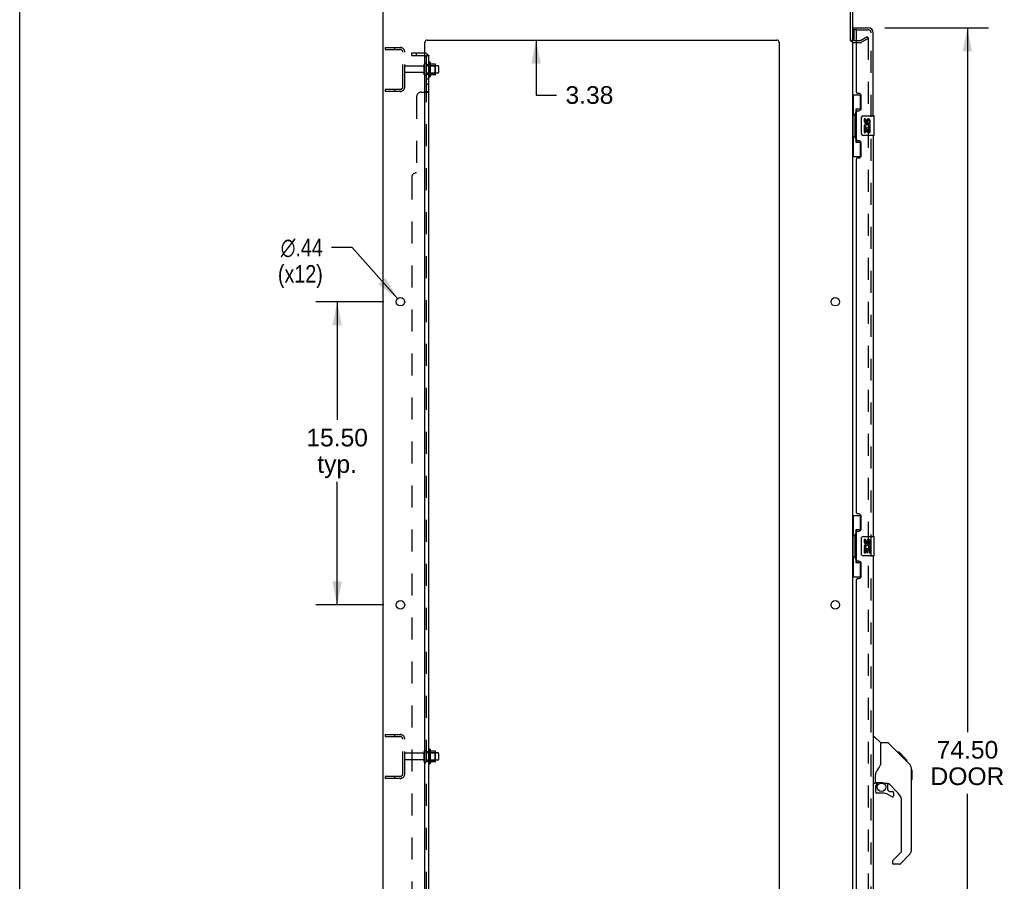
# Model space of a CAD drawing. Header units: inches. Extents: x 0 to 204, y 0 to 132.
# Tile 2 of 113: x 0 to 50, y 43 to 87. Entities that reach past the tile are written whole.
import ezdxf

# ---------------------------------------------------------------- set-up
doc = ezdxf.new("R2010")
doc.units = ezdxf.units.IN
doc.header["$LTSCALE"] = 11.243375
doc.header["$MEASUREMENT"] = 0
doc.linetypes.add('HIDDEN', pattern=[0.2, 0.1, -0.1])
doc.layers.get('0').update_dxf_attribs({"linetype": 'CONTINUOUS'})
for name, color, linetype in [('DEFAULT_2', 8, 'HIDDEN'), ('DIMENSIONS', 7, 'CONTINUOUS'), ('DOOR_ASSEMBLY', 7, 'CONTINUOUS'), ('SUBPANEL', 7, 'CONTINUOUS')]:
    doc.layers.add(name, color=color, linetype=linetype)
doc.styles.get("Standard").update_dxf_attribs({"font": 'arial.ttf'})
doc.styles.add('TEXTSTYLE_1', font='gdt', dxfattribs={"width": 0.8})
doc.dimstyles.new('DIMSTYLE_1', dxfattribs={"dimtxt": 0.901875, "dimasz": 1.2025, "dimexe": 0.09, "dimexo": 0.07, "dimgap": 0.0375, "dimtad": 0, "dimtih": 1, "dimtoh": 1, "dimzin": 4, "dimdsep": 46, "dimtxsty": 'Standard', "dimblk": '_FILLED', "dimblk1": '_FILLED', "dimblk2": '_FILLED', "dimcen": 0.09, "dimadec": 3, "dimazin": 1, "dimtfac": 1, "dimtdec": 3, "dimtofl": 0, "dimtmove": 0, "dimatfit": 3, "dimldrblk": '_FILLED', "dimfxl": 0, "dimtolj": 1, "dimtzin": 4, "dimarcsym": 0})
doc.dimstyles.new('DIMSTYLE_2', dxfattribs={"dimtxt": 0.901875, "dimasz": 1.2025, "dimexe": 0.09, "dimexo": 0.07, "dimgap": 0.09, "dimtad": 0, "dimtih": 1, "dimtoh": 1, "dimzin": 4, "dimdsep": 46, "dimtxsty": 'Standard', "dimblk": '_FILLED', "dimblk1": '_FILLED', "dimblk2": '_FILLED', "dimcen": 0.09, "dimadec": 3, "dimazin": 1, "dimtfac": 1, "dimtdec": 3, "dimtofl": 0, "dimtmove": 0, "dimatfit": 1, "dimldrblk": '_FILLED', "dimfxl": 0, "dimtolj": 1, "dimtzin": 4, "dimarcsym": 0})

# ---------------------------------------------------------------- blocks, each defined once
blk = doc.blocks.new('_FILLED')
at = {"color": 0, "linetype": 'ByBlock'}
blk.add_solid([(0, 0), (-1, 0.2), (-1, -0.2)], dxfattribs=at)
blk = doc.blocks.new('*D9')
at = {"layer": 'DIMENSIONS', "color": 2, "linetype": 'Continuous'}
for p, q in [((44.253, 86.71), (49.564, 86.71)), ((48.482, 86.71), (48.482, 50.703)), ((48.482, 12.21), (48.482, 47.546)), ((44.253, 12.21), (49.564, 12.21))]:
    blk.add_line(p, q, dxfattribs=at)
at = {"layer": 'DIMENSIONS', "color": 2, "linetype": 'Continuous', "xscale": 1.2025, "yscale": 1.2025, "zscale": 1.2025}
for p, rotation in [((48.482, 86.71), 90), ((48.482, 12.21), 270)]:
    blk.add_blockref('_FILLED', p, dxfattribs=dict(at, rotation=rotation))
at = {"layer": 'DIMENSIONS', "color": 2, "linetype": 'Continuous', "insert": (48.482, 50.252), "char_height": 0.9019, "width": 3.77513, "attachment_point": 2, "line_spacing_factor": 0.9}
blk.add_mtext('74.50\\PDOOR', dxfattribs=at)
blk = doc.blocks.new('*D16')
at = {"layer": 'DIMENSIONS', "color": 2, "linetype": 'Continuous'}
for p, q in [((18.633, 72.71), (15.157, 72.71)), ((16.239, 72.71), (16.239, 66.664)), ((16.239, 57.21), (16.239, 63.507)), ((18.633, 57.21), (15.157, 57.21))]:
    blk.add_line(p, q, dxfattribs=at)
at = {"layer": 'DIMENSIONS', "color": 2, "linetype": 'Continuous', "xscale": 1.2025, "yscale": 1.2025, "zscale": 1.2025}
for p, rotation in [((16.239, 72.71), 90), ((16.239, 57.21), 270)]:
    blk.add_blockref('_FILLED', p, dxfattribs=dict(at, rotation=rotation))
at = {"layer": 'DIMENSIONS', "color": 2, "linetype": 'Continuous', "insert": (16.239, 66.213), "char_height": 0.9019, "width": 3.15153, "attachment_point": 2, "line_spacing_factor": 0.9}
blk.add_mtext('15.50\\Ptyp.', dxfattribs=at)
blk = doc.blocks.new('*D17')
at = {"layer": 'DIMENSIONS', "color": 2, "linetype": 'Continuous'}
for p, q in [((17.009, 75.483), (15.957, 75.483)), ((19.329, 72.873), (17.009, 75.483))]:
    blk.add_line(p, q, dxfattribs=at)
at = {"layer": 'DIMENSIONS', "color": 2, "linetype": 'Continuous', "xscale": 1.2025, "yscale": 1.2025, "zscale": 1.2025, "rotation": 311.6388575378}
blk.add_blockref('_FILLED', (19.329, 72.873), dxfattribs=at)
at = {"layer": 'DIMENSIONS', "color": 2, "linetype": 'Continuous', "insert": (15.506, 75.934), "char_height": 0.90187, "width": 2.95261, "attachment_point": 3, "line_spacing_factor": 0.9, "style": 'TEXTSTYLE_1'}
blk.add_mtext('{\\fgdt;n}\\fArial;.44\\P(x12)', dxfattribs=at)
blk = doc.blocks.new('*D18')
at = {"layer": 'DIMENSIONS', "color": 2, "linetype": 'Continuous'}
for p, q in [((26.417, 89.46), (26.417, 91.865)), ((26.417, 86.085), (26.417, 83.278)), ((26.417, 83.278), (27.469, 83.278))]:
    blk.add_line(p, q, dxfattribs=at)
at = {"layer": 'DIMENSIONS', "color": 2, "linetype": 'Continuous', "xscale": 1.2025, "yscale": 1.2025, "zscale": 1.2025}
for p, rotation in [((26.417, 89.46), 270), ((26.417, 86.085), 90)]:
    blk.add_blockref('_FILLED', p, dxfattribs=dict(at, rotation=rotation))
at = {"layer": 'DIMENSIONS', "color": 2, "linetype": 'Continuous', "insert": (27.92, 83.729), "char_height": 0.9019, "width": 2.45082, "attachment_point": 1, "line_spacing_factor": 0.9}
blk.add_mtext('3.38', dxfattribs=at)

msp = doc.modelspace()

# ---------------------------------------------------------------- linework, layer by layer
at = {"color": 7, "linetype": 'Continuous'}
for p, q in [((0, 0), (0, 132.275)), ((42.496, 86.043), (42.6, 86.043)), ((20.999, 84.94), (20.999, 84.229)), ((21.254, 84.862), (21.026, 84.862)), ((21.265, 84.329), (21.265, 84.84)), ((21.399, 84.772), (21.265, 84.772)), ((21.429, 84.742), (21.429, 84.427)), ((21.254, 84.307), (21.026, 84.307)), ((21.399, 84.397), (21.265, 84.397)), ((20.999, 49.815), (20.999, 49.104)), ((21.254, 49.737), (21.026, 49.737)), ((21.265, 49.204), (21.265, 49.715)), ((21.399, 49.647), (21.265, 49.647)), ((21.429, 49.617), (21.429, 49.302)), ((21.254, 49.182), (21.026, 49.182)), ((21.399, 49.272), (21.265, 49.272))]:
    msp.add_line(p, q, dxfattribs=at)
at = {"color": 3, "linetype": 'Continuous'}
for p, q in [((18.6, 9.564), (18.6, 89.356)), ((42.496, 86.042), (42.496, 89.266)), ((42.6, 89.271), (42.6, 86.043)), ((20.725, 11.585), (20.725, 85.96)), ((20.85, 86.085), (38.725, 86.085)), ((38.85, 85.96), (38.85, 11.585)), ((42.6, 86.012), (42.6, 12.908)), ((42.685, 86.064), (42.804, 86.064))]:
    msp.add_line(p, q, dxfattribs=at)
for centre in [(19.475, 72.71), (41.725, 72.71), (19.475, 57.21), (41.725, 57.21)]:
    msp.add_circle(centre, 0.219, dxfattribs=at)
for centre, radius, start, end in [((42.685, 86.149), 0.085, 180, 270), ((20.85, 85.96), 0.125, 90, 180), ((38.725, 85.96), 0.125, 0, 90)]:
    msp.add_arc(centre, radius, start, end, dxfattribs=at)
at = {"color": 7, "linetype": 'Continuous'}
for centre, radius, start, end in [((20.749, 84.842), 0.055, 360, 115.9094), ((20.967, 84.919), 0.0384, 34.4497, 180), ((20.398, 84.585), 0.698, 23.9679, 30.6631), ((21.045, 84.872), 0.01, 203.9679, 270), ((21.254, 84.852), 0.01, 5.1938, 90), ((21.123, 84.84), 0.141, 0, 5.2081), ((21.399, 84.742), 0.03, 360, 90), ((20.749, 84.327), 0.055, 244.0906, 0), ((20.967, 84.25), 0.0384, 180, 325.5503), ((20.398, 84.585), 0.698, 329.3369, 336.0321), ((21.045, 84.297), 0.01, 90, 156.0321), ((21.254, 84.317), 0.01, 270, 354.8062), ((21.123, 84.329), 0.141, 354.7919, 360), ((21.399, 84.427), 0.03, 270, 0), ((20.967, 49.794), 0.0384, 34.4497, 180), ((20.398, 49.46), 0.698, 23.9679, 30.6631), ((21.045, 49.747), 0.01, 203.9679, 270), ((21.254, 49.727), 0.01, 5.1938, 90), ((21.123, 49.715), 0.141, 0, 5.2081), ((21.399, 49.617), 0.03, 360, 90), ((20.967, 49.125), 0.0384, 180, 325.5503), ((20.398, 49.46), 0.698, 329.3369, 336.0321), ((21.045, 49.172), 0.01, 90, 156.0321), ((21.254, 49.192), 0.01, 270, 354.8062), ((21.123, 49.204), 0.141, 354.7919, 360), ((21.399, 49.302), 0.03, 270, 0)]:
    msp.add_arc(centre, radius, start, end, dxfattribs=at)
at = {"layer": 'DEFAULT_2', "color": 8, "linetype": 'HIDDEN'}
for p, q in [((43.02, 86.068), (43.36, 86.264)), ((43.412, 86.174), (43.072, 85.978)), ((43.36, 86.264), (43.412, 86.174)), ((43.412, 86.194), (43.412, 12.725)), ((18.704, 85.71), (18.704, 85.606)), ((18.704, 85.71), (19.457, 85.71)), ((19.174, 85.71), (19.174, 85.606)), ((42.685, 85.96), (43.004, 85.96)), ((42.804, 86.064), (43.004, 86.064)), ((18.704, 85.606), (19.457, 85.606)), ((19.6, 83.706), (19.6, 85.463)), ((19.704, 83.706), (19.704, 85.463)), ((20.631, 84.75), (19.734, 84.75)), ((20.694, 84.327), (20.694, 84.842)), ((20.804, 84.327), (20.804, 84.842)), ((21.265, 84.772), (20.804, 84.772)), ((20.929, 84.919), (20.929, 84.25)), ((20.949, 84.768), (20.929, 84.788)), ((20.949, 84.768), (20.949, 84.401)), ((20.949, 84.768), (21.245, 84.768)), ((21.245, 84.768), (21.265, 84.788)), ((21.245, 84.768), (21.245, 84.401)), ((20.631, 84.42), (19.734, 84.42)), ((21.265, 84.397), (20.804, 84.397)), ((20.949, 84.401), (20.929, 84.381)), ((20.949, 84.401), (21.245, 84.401)), ((21.245, 84.401), (21.265, 84.381)), ((18.704, 83.564), (18.704, 83.46)), ((19.457, 83.564), (18.704, 83.564)), ((19.457, 83.46), (18.704, 83.46)), ((19.174, 83.564), (19.174, 83.46)), ((18.704, 50.585), (18.704, 50.481)), ((18.704, 50.585), (19.457, 50.585)), ((18.704, 50.481), (19.457, 50.481)), ((19.174, 50.585), (19.174, 50.481)), ((19.6, 48.581), (19.6, 50.338)), ((19.704, 48.581), (19.704, 50.338)), ((20.631, 49.625), (19.734, 49.625)), ((20.694, 49.202), (20.694, 49.717)), ((20.804, 49.202), (20.804, 49.717)), ((21.265, 49.647), (20.804, 49.647)), ((20.929, 49.794), (20.929, 49.125)), ((20.949, 49.643), (20.929, 49.663)), ((20.949, 49.643), (20.949, 49.276)), ((20.949, 49.643), (21.245, 49.643)), ((21.245, 49.643), (21.265, 49.663)), ((21.245, 49.643), (21.245, 49.276)), ((20.631, 49.295), (19.734, 49.295)), ((21.265, 49.272), (20.804, 49.272)), ((20.949, 49.276), (20.929, 49.256)), ((20.949, 49.276), (21.245, 49.276)), ((21.245, 49.276), (21.265, 49.256)), ((18.704, 48.439), (18.704, 48.335)), ((19.457, 48.439), (18.704, 48.439)), ((19.174, 48.439), (19.174, 48.335)), ((19.457, 48.335), (18.704, 48.335))]:
    msp.add_line(p, q, dxfattribs=at)
for points in [[(43.395, 86.214), (43.395, 86.214), (43.393, 86.214), (43.391, 86.213), (43.389, 86.213), (43.387, 86.212)], [(43.4, 86.213), (43.398, 86.214), (43.397, 86.214), (43.395, 86.214)], [(43.4, 86.213), (43.402, 86.212), (43.404, 86.211), (43.406, 86.21), (43.407, 86.208), (43.408, 86.207), (43.409, 86.205), (43.41, 86.203), (43.411, 86.201), (43.412, 86.198), (43.412, 86.196), (43.412, 86.194)]]:
    msp.add_lwpolyline(points, dxfattribs=at)
for centre, radius, start, end in [((42.685, 86.149), 0.189, 180, 270), ((19.457, 85.463), 0.246, 0, 90), ((43.004, 86.097), 0.033, 270, 300), ((43.004, 86.097), 0.137, 270, 300), ((19.457, 85.463), 0.142, 0, 90), ((19.734, 84.72), 0.03, 90, 180), ((20.631, 84.812), 0.0625, 270, 360), ((20.749, 84.842), 0.055, 115.9094, 180), ((19.734, 84.45), 0.03, 180, 270), ((20.631, 84.357), 0.0625, 0, 90), ((20.749, 84.327), 0.055, 180, 244.0906), ((19.457, 83.706), 0.246, 270, 360), ((19.457, 83.706), 0.142, 270, 360), ((19.457, 50.338), 0.246, 0, 90), ((19.457, 50.338), 0.142, 0, 90), ((19.734, 49.595), 0.03, 90, 180), ((20.631, 49.687), 0.0625, 270, 360), ((20.749, 49.717), 0.055, 360, 180), ((19.734, 49.325), 0.03, 180, 270), ((20.631, 49.232), 0.0625, 0, 90), ((20.749, 49.202), 0.055, 180, 0), ((19.457, 48.581), 0.246, 270, 360), ((19.457, 48.581), 0.142, 270, 360)]:
    msp.add_arc(centre, radius, start, end, dxfattribs=at)
at = {"layer": 'DOOR_ASSEMBLY', "color": 7, "linetype": 'Continuous'}
for p, q in [((42.679, 86.606), (42.679, 86.71)), ((42.818, 86.606), (42.679, 86.606)), ((42.679, 86.586), (42.679, 86.064)), ((42.6, 83.285), (43.04, 83.285)), ((42.639, 83.285), (42.639, 82.26)), ((43.004, 83.285), (43.004, 82.505)), ((42.617, 82.26), (42.617, 81.16)), ((42.617, 82.26), (42.74, 82.26)), ((42.74, 82.29), (42.74, 82.31)), ((42.74, 81.16), (42.74, 82.26)), ((42.777, 82.55), (42.777, 80.87)), ((43.004, 82.55), (42.777, 82.55)), ((43.063, 81.31), (43.063, 82.11)), ((43.163, 82.21), (43.703, 82.21)), ((43.718, 81.225), (43.718, 82.195)), ((43.2, 82.055), (43.2, 81.919)), ((43.263, 82.055), (43.2, 82.055)), ((43.253, 81.594), (43.28, 81.613)), ((43.263, 81.919), (43.263, 82.055)), ((43.328, 81.982), (43.328, 81.913)), ((43.389, 81.919), (43.389, 81.961)), ((43.444, 81.63), (43.502, 81.605)), ((43.452, 81.961), (43.452, 81.825)), ((43.452, 81.825), (43.515, 81.825)), ((43.515, 81.825), (43.515, 81.961)), ((42.617, 81.16), (42.74, 81.16)), ((42.639, 81.16), (42.639, 80.135)), ((42.74, 81.109), (42.74, 81.129)), ((43.703, 81.21), (43.163, 81.21)), ((43.2, 81.594), (43.2, 81.364)), ((43.218, 81.594), (43.2, 81.594)), ((43.2, 81.364), (43.263, 81.364)), ((43.253, 81.594), (43.515, 81.594)), ((43.263, 81.364), (43.263, 81.531)), ((43.263, 81.531), (43.328, 81.531)), ((43.328, 81.531), (43.328, 81.395)), ((43.328, 81.395), (43.389, 81.395)), ((43.389, 81.395), (43.389, 81.531)), ((43.389, 81.531), (43.452, 81.531)), ((43.452, 81.531), (43.452, 81.364)), ((43.452, 81.364), (43.515, 81.364)), ((43.515, 81.364), (43.515, 81.594)), ((42.777, 80.87), (43.004, 80.87)), ((43.004, 80.914), (43.004, 80.135)), ((42.6, 80.135), (43.04, 80.135)), ((42.6, 61.785), (43.04, 61.785)), ((42.639, 61.785), (42.639, 60.76)), ((43.004, 61.785), (43.004, 61.005)), ((42.777, 61.05), (42.777, 59.37)), ((43.004, 61.05), (42.777, 61.05)), ((42.617, 60.76), (42.617, 59.66)), ((42.617, 60.76), (42.74, 60.76)), ((42.74, 60.79), (42.74, 60.81)), ((42.74, 59.66), (42.74, 60.76)), ((43.063, 59.81), (43.063, 60.61)), ((43.163, 60.71), (43.703, 60.71)), ((43.2, 60.555), (43.2, 60.419)), ((43.263, 60.555), (43.2, 60.555)), ((43.263, 60.419), (43.263, 60.555)), ((43.328, 60.482), (43.328, 60.413)), ((43.389, 60.419), (43.389, 60.461)), ((43.452, 60.461), (43.452, 60.325)), ((43.515, 60.325), (43.515, 60.461)), ((43.718, 59.725), (43.718, 60.695)), ((43.218, 60.094), (43.2, 60.094)), ((43.2, 60.094), (43.2, 59.864)), ((43.253, 60.094), (43.28, 60.113)), ((43.253, 60.094), (43.515, 60.094)), ((43.263, 60.031), (43.328, 60.031)), ((43.263, 59.864), (43.263, 60.031)), ((43.328, 60.031), (43.328, 59.895)), ((43.389, 60.031), (43.452, 60.031)), ((43.389, 59.895), (43.389, 60.031)), ((43.444, 60.13), (43.502, 60.105)), ((43.452, 60.325), (43.515, 60.325)), ((43.452, 60.031), (43.452, 59.864)), ((43.515, 59.864), (43.515, 60.094)), ((42.617, 59.66), (42.74, 59.66)), ((42.639, 59.66), (42.639, 58.635)), ((42.74, 59.609), (42.74, 59.629)), ((43.703, 59.71), (43.163, 59.71)), ((43.2, 59.864), (43.263, 59.864)), ((43.328, 59.895), (43.389, 59.895)), ((43.452, 59.864), (43.515, 59.864)), ((42.777, 59.37), (43.004, 59.37)), ((43.004, 59.414), (43.004, 58.635)), ((42.6, 58.635), (43.04, 58.635)), ((43.658, 50.463), (43.72, 50.463)), ((44.046, 50.154), (43.748, 50.452)), ((44.412, 50.148), (44.051, 50.148)), ((44.051, 49.044), (44.051, 50.148)), ((45.233, 49.36), (44.468, 50.125)), ((44.989, 49.671), (44.923, 49.671)), ((44.997, 49.664), (44.93, 49.664)), ((45.006, 49.654), (44.94, 49.654)), ((45.013, 49.647), (44.946, 49.647)), ((45.021, 49.639), (44.954, 49.639)), ((45.041, 49.62), (44.974, 49.62)), ((44.989, 49.671), (45.316, 49.344)), ((45.063, 49.597), (44.996, 49.597)), ((45.086, 49.574), (45.02, 49.574)), ((45.11, 49.55), (45.043, 49.55)), ((45.134, 49.526), (45.067, 49.526)), ((45.158, 49.503), (45.091, 49.503)), ((45.18, 49.48), (45.113, 49.48)), ((45.2, 49.46), (45.133, 49.46)), ((45.217, 49.443), (45.151, 49.443)), ((45.23, 49.43), (45.164, 49.43)), ((45.235, 49.426), (45.168, 49.426)), ((45.237, 49.424), (45.17, 49.424)), ((45.237, 49.423), (45.17, 49.423)), ((45.238, 49.422), (45.171, 49.422)), ((45.206, 49.387), (45.171, 49.422)), ((45.24, 49.42), (45.173, 49.42)), ((45.245, 49.416), (45.178, 49.416)), ((45.251, 49.41), (45.184, 49.41)), ((45.264, 49.396), (45.197, 49.396)), ((45.233, 49.36), (45.206, 49.387)), ((45.279, 49.381), (45.213, 49.381)), ((45.287, 49.373), (45.22, 49.373)), ((45.294, 49.366), (45.227, 49.366)), ((44.051, 49.106), (44.03, 49.049)), ((45.233, 49.36), (45.511, 49.082)), ((45.306, 49.354), (45.239, 49.354)), ((45.311, 49.349), (45.244, 49.349)), ((45.315, 49.346), (45.248, 49.346)), ((45.316, 49.345), (45.249, 49.345)), ((45.316, 49.344), (45.249, 49.344)), ((45.317, 49.344), (45.25, 49.344)), ((45.405, 49.255), (45.317, 49.344)), ((45.334, 49.26), (45.401, 49.26)), ((45.402, 49.258), (45.336, 49.258)), ((45.405, 49.255), (45.338, 49.255)), ((43.776, 48.121), (43.776, 48.528)), ((45.626, 48.804), (45.625, 48.835)), ((45.626, 44.701), (45.626, 48.804)), ((45.646, 48.753), (45.626, 48.773)), ((45.646, 48.753), (45.646, 48.277)), ((43.736, 48.082), (43.658, 48.082)), ((43.776, 47.904), (43.776, 47.666)), ((43.795, 48.123), (44.091, 48.123)), ((43.833, 48.043), (43.913, 48.123)), ((43.839, 48.037), (43.836, 48.04)), ((43.843, 48.034), (43.839, 48.037)), ((43.848, 48.029), (43.843, 48.034)), ((44.363, 48.082), (44.276, 48.082)), ((44.406, 47.75), (44.406, 48.077)), ((44.941, 47.585), (44.44, 48.087)), ((45.646, 48.277), (45.626, 48.257)), ((44.091, 47.588), (43.854, 47.588)), ((44.409, 47.742), (44.481, 47.67)), ((44.489, 47.666), (44.642, 47.666)), ((44.721, 47.468), (44.721, 47.588)), ((45.114, 44.616), (45.114, 47.168)), ((44.656, 44.125), (45.091, 44.56)), ((45.511, 44.423), (45.059, 43.971)), ((44.642, 44.091), (44.642, 44.026)), ((45.003, 43.948), (44.721, 43.948))]:
    msp.add_line(p, q, dxfattribs=at)
at = {"layer": 'DOOR_ASSEMBLY', "color": 3, "linetype": 'Continuous'}
for p, q in [((42.679, 86.71), (43.411, 86.71)), ((42.804, 83.417), (42.804, 86.586)), ((43.658, 82.21), (43.658, 86.463)), ((42.924, 83.357), (42.864, 83.357)), ((43.054, 82.607), (43.054, 83.227)), ((42.804, 81.002), (42.804, 82.417)), ((42.864, 82.477), (42.924, 82.477)), ((43.658, 81.21), (43.658, 60.71)), ((42.924, 80.942), (42.864, 80.942)), ((43.054, 80.192), (43.054, 80.812)), ((42.804, 61.917), (42.804, 80.002)), ((42.864, 80.062), (42.924, 80.062)), ((42.924, 61.857), (42.864, 61.857)), ((43.054, 61.107), (43.054, 61.727)), ((42.864, 60.977), (42.924, 60.977)), ((42.804, 59.502), (42.804, 60.917)), ((42.924, 59.442), (42.864, 59.442)), ((43.658, 59.71), (43.658, 39.21)), ((43.054, 58.692), (43.054, 59.312)), ((42.804, 40.417), (42.804, 58.502)), ((42.864, 58.562), (42.924, 58.562))]:
    msp.add_line(p, q, dxfattribs=at)
at = {"layer": 'DOOR_ASSEMBLY', "color": 8, "linetype": 'HIDDEN'}
for p, q in [((42.824, 86.606), (42.818, 86.606)), ((42.824, 86.606), (43.411, 86.606)), ((43.554, 12.456), (43.554, 86.463))]:
    msp.add_line(p, q, dxfattribs=at)
at = {"layer": 'DOOR_ASSEMBLY', "color": 7, "linetype": 'Continuous'}
for points in [[(42.777, 82.526), (42.777, 82.522), (42.777, 82.519), (42.778, 82.515), (42.779, 82.51), (42.781, 82.506), (42.783, 82.501), (42.786, 82.495), (42.789, 82.489), (42.792, 82.483), (42.796, 82.476), (42.8, 82.468), (42.805, 82.46), (42.81, 82.452), (42.813, 82.449)], [(43.063, 82.11), (43.063, 82.116), (43.063, 82.122), (43.064, 82.128), (43.066, 82.134), (43.067, 82.14), (43.069, 82.146)], [(43.069, 81.273), (43.067, 81.279), (43.066, 81.285), (43.064, 81.291), (43.063, 81.297), (43.063, 81.303), (43.063, 81.31)], [(42.813, 80.971), (42.81, 80.967), (42.805, 80.959), (42.8, 80.951), (42.796, 80.943), (42.792, 80.936), (42.789, 80.93), (42.786, 80.924), (42.783, 80.918), (42.781, 80.913), (42.779, 80.909), (42.778, 80.904), (42.777, 80.9), (42.777, 80.897), (42.777, 80.893)], [(42.777, 61.026), (42.777, 61.022), (42.777, 61.019), (42.778, 61.015), (42.779, 61.01), (42.781, 61.006), (42.783, 61.001), (42.786, 60.995), (42.789, 60.989), (42.792, 60.983), (42.796, 60.976), (42.8, 60.968), (42.805, 60.96), (42.81, 60.952), (42.813, 60.949)], [(43.063, 60.61), (43.063, 60.616), (43.063, 60.622), (43.064, 60.628), (43.066, 60.634), (43.067, 60.64), (43.069, 60.646)], [(42.813, 59.471), (42.81, 59.467), (42.805, 59.459), (42.8, 59.451), (42.796, 59.443), (42.792, 59.436), (42.789, 59.43), (42.786, 59.424), (42.783, 59.418), (42.781, 59.413), (42.779, 59.409), (42.778, 59.404), (42.777, 59.4), (42.777, 59.397), (42.777, 59.393)], [(43.069, 59.773), (43.067, 59.779), (43.066, 59.785), (43.064, 59.791), (43.063, 59.797), (43.063, 59.803), (43.063, 59.81)], [(44.468, 50.125), (44.46, 50.132), (44.452, 50.138), (44.443, 50.142), (44.433, 50.146), (44.423, 50.148), (44.412, 50.148)], [(45.171, 49.422), (45.15, 49.443), (45.128, 49.465), (45.107, 49.487)], [(44.03, 49.049), (44, 48.98), (43.963, 48.909), (43.921, 48.837), (43.874, 48.764), (43.829, 48.698)], [(45.626, 48.804), (45.625, 48.834), (45.62, 48.875), (45.61, 48.916), (45.596, 48.954), (45.578, 48.992), (45.557, 49.027), (45.532, 49.06), (45.511, 49.082)], [(43.829, 48.698), (43.818, 48.681), (43.803, 48.653), (43.79, 48.62), (43.782, 48.586), (43.777, 48.552), (43.776, 48.528)], [(43.848, 48.029), (43.838, 48.019), (43.83, 48.008), (43.822, 47.997), (43.815, 47.984), (43.809, 47.972), (43.804, 47.959), (43.801, 47.945), (43.798, 47.932), (43.796, 47.918), (43.796, 47.904)], [(43.836, 48.04), (43.835, 48.042), (43.834, 48.042), (43.834, 48.043), (43.833, 48.043)], [(44.091, 48.123), (44.098, 48.123), (44.118, 48.122), (44.138, 48.119), (44.159, 48.116), (44.178, 48.111), (44.196, 48.106), (44.212, 48.1), (44.226, 48.095), (44.238, 48.091), (44.249, 48.087), (44.258, 48.085), (44.266, 48.083), (44.274, 48.082), (44.275, 48.082)]]:
    msp.add_lwpolyline(points, dxfattribs=at)
msp.add_circle((44.091, 47.883), 0.217, dxfattribs=at)
at = {"layer": 'DOOR_ASSEMBLY', "color": 3, "linetype": 'Continuous'}
for centre, radius, start, end in [((43.411, 86.463), 0.246, 0, 90), ((42.824, 86.586), 0.02, 90, 180), ((42.864, 83.417), 0.06, 180, 270), ((42.924, 83.227), 0.13, 0, 90), ((42.924, 82.607), 0.13, 270, 360), ((42.864, 82.417), 0.06, 90, 180), ((42.864, 81.002), 0.06, 180, 270), ((42.924, 80.812), 0.13, 0, 90), ((42.924, 80.192), 0.13, 270, 360), ((42.864, 80.002), 0.06, 90, 180), ((42.864, 61.917), 0.06, 180, 270), ((42.924, 61.727), 0.13, 0, 90), ((42.864, 60.917), 0.06, 90, 180), ((42.924, 61.107), 0.13, 270, 360), ((42.864, 59.502), 0.06, 180, 270), ((42.924, 59.312), 0.13, 0, 90), ((42.864, 58.502), 0.06, 90, 180), ((42.924, 58.692), 0.13, 270, 360)]:
    msp.add_arc(centre, radius, start, end, dxfattribs=at)
at = {"layer": 'DOOR_ASSEMBLY', "color": 7, "linetype": 'Continuous'}
for centre, radius, start, end in [((42.699, 86.586), 0.02, 102.8571, 180), ((43.163, 82.11), 0.1, 90, 158.7946), ((43.703, 82.195), 0.015, 0, 90), ((43.295, 81.919), 0.0943, 180, 360), ((43.354, 81.667), 0.154, 161.4199, 206.1963), ((43.357, 81.668), 0.157, 336.5966, 161.8791), ((43.357, 81.668), 0.157, 205.737, 207.8532), ((43.295, 81.919), 0.0314, 180, 261.2295), ((43.357, 81.668), 0.0943, 336.5966, 215.1122), ((43.294, 81.924), 0.0362, 263.4285, 341.7628), ((43.42, 81.961), 0.0943, 68.6999, 167.4338), ((43.42, 81.961), 0.0314, 0, 180.0485), ((43.42, 81.961), 0.0943, 0, 68.6704), ((43.163, 81.31), 0.1, 201.205, 270), ((43.703, 81.225), 0.015, 270, 360), ((43.163, 60.61), 0.1, 90, 158.7946), ((43.42, 60.461), 0.0943, 68.6999, 167.4338), ((43.42, 60.461), 0.0314, 0, 180.0485), ((43.42, 60.461), 0.0943, 0, 68.6704), ((43.703, 60.695), 0.015, 0, 90), ((43.295, 60.419), 0.0943, 180, 360), ((43.354, 60.167), 0.154, 161.4199, 206.1963), ((43.357, 60.168), 0.157, 336.5966, 161.8791), ((43.357, 60.168), 0.157, 205.737, 207.8532), ((43.295, 60.419), 0.0314, 180, 261.2295), ((43.357, 60.168), 0.0943, 336.5966, 215.1122), ((43.294, 60.424), 0.0362, 263.4285, 341.7628), ((43.163, 59.81), 0.1, 201.205, 270), ((43.703, 59.725), 0.015, 270, 360), ((43.72, 50.424), 0.0394, 45, 90), ((44.032, 50.14), 0.0197, 0, 45), ((45.193, 48.788), 0.433, 42.2386, 42.7273), ((43.736, 48.121), 0.0394, 270, 360), ((43.795, 48.143), 0.0197, 180, 270), ((43.973, 47.904), 0.197, 135, 180), ((44.363, 47.885), 0.197, 45, 90), ((43.854, 47.666), 0.0787, 180, 270), ((44.091, 46.8), 0.787, 50.4788, 90), ((44.417, 47.75), 0.0118, 180, 225), ((44.489, 47.678), 0.0118, 225, 270), ((44.642, 47.468), 0.0787, 230.4788, 360), ((44.642, 47.588), 0.0787, 0, 90), ((44.524, 47.168), 0.591, 0, 45), ((45.036, 44.616), 0.0787, 315, 360), ((45.232, 44.701), 0.394, 315, 360), ((44.689, 44.091), 0.0472, 135, 180), ((44.721, 44.026), 0.0787, 180, 270), ((45.003, 44.026), 0.0787, 270, 315)]:
    msp.add_arc(centre, radius, start, end, dxfattribs=at)
at = {"layer": 'DOOR_ASSEMBLY', "color": 8, "linetype": 'HIDDEN'}
msp.add_arc((43.411, 86.463), 0.142, 0, 90, dxfattribs=at)
at = {"layer": 'DOOR_ASSEMBLY', "color": 7, "linetype": 'Continuous'}
for centre, start_param, end_param in [((42.844, 82.3), 0.699287, 1.51401), ((42.844, 82.3), -4.655602, -3.84088), ((42.844, 81.119), 0.699287, 1.51401), ((42.844, 81.119), -4.655602, -3.84088), ((42.844, 60.8), 0.699287, 1.51401), ((42.844, 60.8), -4.655602, -3.84088), ((42.844, 59.619), 0.699287, 1.51401), ((42.844, 59.619), -4.655602, -3.84088)]:
    msp.add_ellipse(centre, major_axis=(0, 0.18), ratio=0.579493, start_param=start_param, end_param=end_param, dxfattribs=at)
at = {"layer": 'SUBPANEL', "color": 8, "linetype": 'HIDDEN'}
for p, q in [((20.054, 85.303), (20.054, 85.428)), ((20.054, 85.428), (20.692, 85.428)), ((20.054, 85.303), (20.692, 85.303)), ((20.304, 85.303), (20.304, 85.428)), ((20.828, 85.303), (20.778, 85.262)), ((20.804, 84.835), (20.929, 84.835)), ((20.804, 84.335), (20.929, 84.335)), ((20.804, 84.106), (20.929, 84.106)), ((20.804, 83.825), (20.929, 83.825)), ((20.304, 83.178), (20.304, 79.303)), ((20.554, 83.428), (20.725, 83.428)), ((20.802, 83.459), (20.803, 83.461)), ((20.803, 83.462), (20.804, 83.464)), ((20.804, 15.455), (20.804, 83.464)), ((20.054, 79.053), (20.054, 19.866)), ((20.804, 49.71), (20.929, 49.71)), ((20.804, 49.21), (20.929, 49.21))]:
    msp.add_line(p, q, dxfattribs=at)
at = {"layer": 'SUBPANEL', "color": 7, "linetype": 'Continuous'}
for p, q in [((20.804, 83.464), (20.804, 85.303)), ((20.804, 85.303), (20.929, 85.303)), ((20.875, 85.342), (20.828, 85.303)), ((20.804, 83.464), (20.929, 83.464))]:
    msp.add_line(p, q, dxfattribs=at)
at = {"layer": 'SUBPANEL', "color": 3, "linetype": 'Continuous'}
for p, q in [((20.929, 13.616), (20.929, 85.303)), ((20.725, 83.428), (20.875, 83.428))]:
    msp.add_line(p, q, dxfattribs=at)
at = {"layer": 'SUBPANEL', "color": 7, "linetype": 'Continuous'}
for points in [[(20.778, 85.262), (20.778, 85.263), (20.778, 85.264), (20.778, 85.265), (20.778, 85.266), (20.778, 85.267), (20.779, 85.268), (20.78, 85.269), (20.781, 85.271), (20.782, 85.272), (20.784, 85.274), (20.786, 85.276)], [(20.786, 85.276), (20.789, 85.28), (20.791, 85.282), (20.793, 85.284), (20.795, 85.286), (20.797, 85.289)], [(20.797, 85.289), (20.799, 85.291), (20.8, 85.293), (20.801, 85.296), (20.802, 85.298)], [(20.778, 83.428), (20.778, 83.43), (20.778, 83.432), (20.778, 83.433), (20.778, 83.435), (20.778, 83.437), (20.779, 83.438), (20.78, 83.44), (20.781, 83.441), (20.782, 83.443), (20.784, 83.444), (20.786, 83.445), (20.787, 83.447), (20.789, 83.448)], [(20.789, 83.448), (20.793, 83.451), (20.795, 83.452), (20.797, 83.453), (20.799, 83.455), (20.8, 83.456), (20.801, 83.458), (20.802, 83.459), (20.803, 83.461), (20.803, 83.462), (20.804, 83.464)]]:
    msp.add_lwpolyline(points, dxfattribs=at)
at = {"layer": 'SUBPANEL', "color": 8, "linetype": 'HIDDEN'}
for points in [[(20.8, 85.28), (20.8, 85.28), (20.8, 85.28), (20.8, 85.28), (20.8, 85.281), (20.8, 85.281), (20.801, 85.281), (20.801, 85.281), (20.802, 85.282), (20.802, 85.282), (20.803, 85.282), (20.803, 85.283), (20.804, 85.283), (20.805, 85.283), (20.805, 85.284), (20.806, 85.284), (20.807, 85.284), (20.807, 85.285), (20.808, 85.285), (20.809, 85.285), (20.809, 85.286), (20.81, 85.286), (20.811, 85.286), (20.811, 85.287), (20.812, 85.287), (20.813, 85.287), (20.814, 85.288), (20.814, 85.288), (20.815, 85.289), (20.816, 85.289), (20.817, 85.289), (20.818, 85.29), (20.818, 85.29), (20.819, 85.29), (20.82, 85.291), (20.821, 85.291), (20.822, 85.291), (20.823, 85.292), (20.824, 85.292), (20.824, 85.293), (20.825, 85.293), (20.826, 85.293), (20.827, 85.294), (20.828, 85.294), (20.829, 85.294), (20.83, 85.295), (20.831, 85.295), (20.832, 85.296), (20.834, 85.296), (20.835, 85.296), (20.836, 85.297), (20.837, 85.297), (20.838, 85.297), (20.839, 85.298), (20.84, 85.298), (20.841, 85.298), (20.842, 85.299), (20.843, 85.299), (20.844, 85.299), (20.845, 85.3), (20.847, 85.3), (20.848, 85.3), (20.849, 85.3), (20.85, 85.301), (20.851, 85.301), (20.852, 85.301), (20.853, 85.301), (20.853, 85.302), (20.854, 85.302), (20.855, 85.302), (20.856, 85.302), (20.857, 85.302), (20.858, 85.303), (20.859, 85.303), (20.86, 85.303), (20.861, 85.303), (20.861, 85.303), (20.862, 85.303), (20.862, 85.303), (20.863, 85.303), (20.863, 85.303), (20.863, 85.303)], [(20.804, 85.283), (20.803, 85.283), (20.803, 85.283), (20.802, 85.282), (20.802, 85.282), (20.801, 85.282), (20.801, 85.281), (20.8, 85.281), (20.8, 85.281), (20.8, 85.28), (20.8, 85.28), (20.8, 85.28)], [(20.802, 85.298), (20.803, 85.3), (20.803, 85.302), (20.804, 85.303)], [(20.863, 85.303), (20.863, 85.303), (20.863, 85.303), (20.863, 85.303), (20.863, 85.303), (20.863, 85.303), (20.862, 85.303), (20.862, 85.303), (20.861, 85.303), (20.861, 85.303), (20.86, 85.303)], [(20.778, 83.435), (20.778, 83.437), (20.779, 83.438)], [(20.778, 83.428), (20.778, 83.43), (20.778, 83.432), (20.778, 83.433), (20.778, 83.435)], [(20.78, 83.44), (20.781, 83.441), (20.782, 83.443), (20.784, 83.444), (20.786, 83.445), (20.787, 83.447)], [(20.797, 83.453), (20.799, 83.455), (20.8, 83.456), (20.801, 83.458), (20.802, 83.459)], [(20.875, 83.428), (20.877, 83.43), (20.879, 83.431), (20.882, 83.433)], [(20.918, 83.45), (20.921, 83.452), (20.923, 83.454), (20.925, 83.456), (20.927, 83.457), (20.928, 83.459)], [(20.928, 83.461), (20.929, 83.462), (20.929, 83.464)]]:
    msp.add_lwpolyline(points, dxfattribs=at)
at = {"layer": 'SUBPANEL', "color": 3, "linetype": 'Continuous'}
for points in [[(20.875, 85.342), (20.877, 85.34), (20.879, 85.338), (20.882, 85.335), (20.885, 85.334), (20.888, 85.332), (20.892, 85.33), (20.895, 85.328), (20.899, 85.327), (20.903, 85.325), (20.906, 85.323), (20.909, 85.322), (20.913, 85.32), (20.916, 85.319), (20.918, 85.317), (20.921, 85.316), (20.923, 85.314), (20.925, 85.312), (20.927, 85.31), (20.928, 85.308), (20.928, 85.306), (20.929, 85.305), (20.929, 85.303)], [(20.875, 83.428), (20.877, 83.43), (20.879, 83.431), (20.882, 83.433), (20.885, 83.435), (20.888, 83.436), (20.892, 83.438), (20.895, 83.439), (20.903, 83.442)], [(20.903, 83.442), (20.906, 83.444), (20.909, 83.445), (20.913, 83.447), (20.916, 83.448), (20.918, 83.45), (20.921, 83.452), (20.923, 83.454), (20.925, 83.456), (20.927, 83.457), (20.928, 83.459), (20.928, 83.461), (20.929, 83.462), (20.929, 83.464)]]:
    msp.add_lwpolyline(points, dxfattribs=at)
at = {"layer": 'SUBPANEL', "color": 8, "linetype": 'HIDDEN'}
for centre, radius, start, end in [((20.692, 85.191), 0.237, 81.9946, 90), ((20.692, 85.191), 0.112, 72.8585, 90), ((20.692, 85.191), 0.237, 0, 39.4342), ((20.554, 83.178), 0.25, 90, 180), ((20.304, 79.053), 0.25, 90, 180)]:
    msp.add_arc(centre, radius, start, end, dxfattribs=at)
at = {"layer": 'SUBPANEL', "color": 3, "linetype": 'Continuous'}
msp.add_arc((20.692, 85.191), 0.237, 39.4342, 81.9946, dxfattribs=at)
at = {"layer": 'SUBPANEL', "color": 7, "linetype": 'Continuous'}
msp.add_arc((20.692, 85.191), 0.112, 0, 72.8585, dxfattribs=at)

# ---------------------------------------------------------------- dimensions: what is measured, and where the dimension line sits
at = {"layer": 'DIMENSIONS', "color": 2, "linetype": 'Continuous'}
dim = msp.add_linear_dim(base=(26.417285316, 86.084522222), p1=(18.711603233, 89.459522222), p2=(20.849603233, 86.084522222), angle=270, dimstyle='DIMSTYLE_1', dxfattribs=at)
dim.commit()
dim.dimension.update_dxf_attribs({"geometry": '*D18', "text_midpoint": (29.142972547, 83.273100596), "dimtype": 160})
for base, p1, p2, text, picture, middle in [((48.482, 12.21), (44.183, 86.71), (44.183, 12.21), '<>\\PDOOR', '*D9', (48.482, 49.125)), ((16.239, 57.21), (18.703, 72.71), (18.703, 57.21), '<>\\Ptyp.', '*D16', (16.239, 65.086))]:
    dim = msp.add_linear_dim(base=base, p1=p1, p2=p2, angle=270, text=text, dimstyle='DIMSTYLE_1', dxfattribs=at)
    dim.commit()
    dim.dimension.update_dxf_attribs({"geometry": picture, "text_midpoint": middle, "dimtype": 160})
dim = msp.add_diameter_dim_2p(p1=(19.329, 72.873), p2=(19.62, 72.546), text='%%c<>\\P(x12)', dimstyle='DIMSTYLE_2', override={"dimpost": '<>'}, dxfattribs=at)
dim.commit()
dim.dimension.update_dxf_attribs({"geometry": '*D17', "text_midpoint": (14.03, 74.806), "dimtype": 163})

doc.saveas('drawing.dxf')
